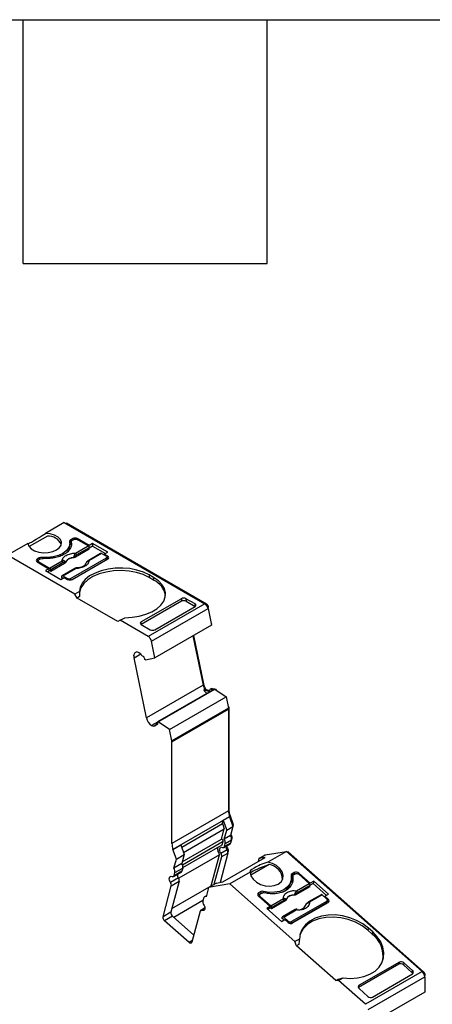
# Model space of a CAD drawing. Header units: millimetres. Extents: x 13 to 546, y 13 to 419.
# Tile 11 of 11: x 487 to 513, y 358 to 419. Entities that reach past the tile are written whole.
import ezdxf

# ---------------------------------------------------------------- set-up
doc = ezdxf.new("R2010")
doc.units = ezdxf.units.MM
doc.header["$LTSCALE"] = 2
doc.linetypes.add('SLD-Solid', pattern=[0])
doc.layers.add('TEXT', color=140, linetype='SLD-Solid', lineweight=25)

msp = doc.modelspace()

# ---------------------------------------------------------------- linework, layer by layer
for p, q in [((490.239, 387.66), (489.078, 386.989)), ((490.239, 387.66), (499.021, 382.59)), ((490.341, 387.601), (490.377, 387.621)), ((499.127, 382.57), (490.377, 387.621)), ((489.191, 386.819), (488.046, 386.158)), ((490.77, 386.66), (490.628, 386.578)), ((490.628, 386.578), (490.628, 386.415)), ((490.84, 386.599), (490.734, 386.537)), ((490.77, 386.66), (490.77, 386.558)), ((491.798, 386.229), (491.052, 386.66)), ((491.052, 386.66), (491.052, 386.599)), ((491.73, 386.207), (491.052, 386.599)), ((487.971, 386.35), (486.704, 385.619)), ((490.59, 386.18), (490.59, 386.343)), ((490.678, 386.443), (490.628, 386.415)), ((490.676, 386.456), (490.676, 386.292)), ((490.678, 386.276), (490.678, 386.439)), ((491.807, 385.999), (490.942, 385.5)), ((490.943, 385.753), (491.73, 386.207)), ((491.801, 386.092), (491.013, 385.638)), ((492.01, 386.352), (491.798, 386.229)), ((491.798, 386.066), (491.798, 386.229)), ((491.807, 385.999), (491.801, 386.092)), ((492.01, 386.189), (491.802, 386.069)), ((492.958, 385.805), (492.01, 386.352)), ((492.01, 386.352), (492.01, 386.189)), ((492.01, 386.189), (492.817, 385.723)), ((490.911, 383.19), (486.704, 385.619)), ((488.684, 385.456), (488.542, 385.374)), ((488.542, 385.374), (488.542, 385.211)), ((488.754, 385.394), (488.648, 385.333)), ((488.684, 385.456), (488.684, 385.354)), ((488.856, 385.488), (488.856, 385.425)), ((492.856, 385.435), (490.664, 384.17)), ((490.734, 384.108), (492.962, 385.394)), ((490.835, 385.483), (490.836, 385.468)), ((490.942, 385.5), (490.939, 385.565)), ((492.517, 385.729), (491.73, 385.275)), ((492.567, 385.724), (491.78, 385.27)), ((492.856, 385.558), (492.567, 385.724)), ((492.746, 385.682), (492.958, 385.805)), ((492.962, 385.558), (492.746, 385.682)), ((492.746, 385.682), (492.746, 385.621)), ((492.856, 385.333), (492.856, 385.435)), ((492.9, 385.358), (492.9, 385.496)), ((492.962, 385.394), (492.9, 385.43)), ((492.962, 385.394), (492.962, 385.558)), ((488.604, 385.246), (488.542, 385.211)), ((488.542, 385.211), (489.288, 384.78)), ((488.604, 385.272), (488.604, 385.175)), ((488.648, 385.211), (489.326, 384.819)), ((488.648, 385.149), (488.648, 385.211)), ((489.288, 384.78), (489.075, 384.658)), ((489.288, 384.78), (489.288, 384.617)), ((489.326, 384.819), (490.113, 385.274)), ((490.184, 385.159), (489.396, 384.704)), ((489.396, 384.704), (489.403, 384.612)), ((490.268, 385.111), (489.403, 384.612)), ((490.9, 384.796), (490.113, 384.341)), ((490.163, 384.336), (490.95, 384.791)), ((490.268, 385.111), (490.262, 385.174)), ((490.324, 385.172), (490.322, 385.187)), ((489.075, 384.658), (490.024, 384.11)), ((489.288, 384.617), (489.217, 384.576)), ((489.403, 384.612), (489.288, 384.678)), ((490.024, 384.11), (490.236, 384.233)), ((490.085, 384.218), (490.092, 384.303)), ((490.147, 384.182), (490.085, 384.218)), ((490.163, 384.336), (490.451, 384.17)), ((490.236, 384.233), (490.451, 384.108)), ((490.451, 384.17), (490.451, 384.108)), ((490.664, 384.083), (490.664, 384.17)), ((495.825, 384.231), (495.543, 384.394)), ((495.543, 384.394), (495.543, 384.231)), ((495.825, 384.068), (495.543, 384.231)), ((495.825, 384.231), (495.825, 384.068)), ((491.189, 383.351), (490.911, 383.19)), ((491.052, 382.945), (490.911, 383.19)), ((491.204, 383.033), (491.052, 382.945)), ((493.598, 381.476), (491.052, 382.945)), ((497.557, 382.904), (495.048, 381.455)), ((497.557, 382.904), (497.57, 382.748)), ((498.412, 382.574), (497.841, 382.904)), ((497.841, 382.904), (497.853, 382.748)), ((497.57, 382.748), (495.048, 381.292)), ((499.021, 382.59), (495.485, 380.549)), ((495.69, 380.25), (499.226, 382.291)), ((495.903, 380.962), (498.412, 382.411)), ((497.853, 382.748), (498.424, 382.418)), ((498.425, 382.419), (498.412, 382.574)), ((499.082, 382.544), (499.127, 382.57)), ((499.212, 382.341), (499.263, 382.37)), ((499.226, 382.291), (499.439, 381.248)), ((493.739, 381.557), (494.018, 381.718)), ((493.739, 381.557), (493.598, 381.476)), ((495.485, 380.549), (493.739, 381.557)), ((495.037, 381.299), (495.048, 381.455)), ((495.048, 381.292), (495.619, 380.962)), ((499.439, 381.248), (495.903, 379.207)), ((499.415, 381.364), (499.464, 381.392)), ((498.284, 380.582), (498.915, 377.501)), ((498.952, 377.58), (498.332, 380.61)), ((495.903, 379.207), (495.69, 380.25)), ((494.611, 379.215), (495.019, 379.451)), ((495.379, 375.46), (494.611, 379.215)), ((494.88, 379.545), (494.759, 379.577)), ((495.187, 379.293), (495.137, 379.306)), ((495.317, 379.089), (495.903, 379.207)), ((495.317, 379.089), (495.276, 379.1)), ((498.915, 377.501), (495.379, 375.46)), ((498.904, 377.552), (498.952, 377.58)), ((499.537, 377.211), (496.072, 375.211)), ((496.113, 375.2), (499.649, 377.241)), ((496.817, 374.736), (500.353, 376.777)), ((499.022, 377.239), (498.951, 377.198)), ((498.951, 377.198), (499.251, 377.118)), ((499.022, 377.239), (499.305, 377.163)), ((499.111, 377.22), (499.105, 377.217)), ((499.251, 377.118), (499.301, 377.147)), ((499.423, 377.272), (499.352, 377.231)), ((499.505, 377.279), (499.434, 377.238)), ((499.434, 377.238), (499.537, 377.211)), ((499.607, 377.252), (499.505, 377.279)), ((499.649, 377.241), (499.607, 377.252)), ((499.732, 377.223), (499.629, 377.251)), ((499.649, 377.241), (500.353, 376.777)), ((499.722, 377.192), (499.762, 377.215)), ((499.762, 377.215), (499.732, 377.223)), ((500.353, 376.777), (500.499, 376.061)), ((500.355, 376.765), (500.403, 376.793)), ((500.489, 376.113), (500.537, 376.14)), ((500.497, 376.07), (500.542, 376.095)), ((500.542, 369.746), (500.542, 376.095)), ((500.499, 376.061), (496.964, 374.02)), ((496.971, 373.952), (500.506, 375.993)), ((500.506, 375.993), (500.506, 369.644)), ((496.072, 375.185), (495.702, 374.971)), ((495.702, 374.971), (495.823, 374.939)), ((495.823, 374.939), (495.97, 375.024)), ((496.068, 375.104), (495.987, 375.058)), ((496.006, 375.059), (496.066, 375.094)), ((496.006, 375.059), (496.056, 375.046)), ((496.072, 375.211), (496.113, 375.2)), ((496.817, 374.736), (496.113, 375.2)), ((496.964, 374.02), (496.817, 374.736)), ((496.971, 367.603), (496.971, 373.952)), ((500.506, 369.644), (496.971, 367.603)), ((500.506, 369.726), (500.542, 369.746)), ((500.599, 369.374), (500.548, 369.344)), ((500.549, 369.341), (500.598, 369.369)), ((500.598, 369.369), (500.599, 369.374)), ((500.812, 368.765), (500.598, 369.369)), ((500.568, 369.276), (497.032, 367.234)), ((497.577, 367.376), (500.124, 368.846)), ((500.124, 368.846), (500.178, 369.049)), ((500.124, 368.846), (500.241, 368.513)), ((500.567, 369.274), (500.178, 369.049)), ((500.178, 369.049), (500.392, 368.445)), ((500.567, 369.274), (500.568, 369.276)), ((500.567, 369.274), (500.781, 368.669)), ((500.758, 368.734), (500.812, 368.765)), ((500.796, 368.707), (500.812, 368.765)), ((497.695, 367.043), (500.241, 368.513)), ((500.069, 367.87), (500.241, 368.513)), ((500.238, 367.871), (500.392, 368.445)), ((500.627, 368.096), (500.238, 367.871)), ((500.392, 368.445), (500.781, 368.669)), ((500.781, 368.669), (500.627, 368.096)), ((500.647, 368.168), (500.653, 368.171)), ((497.032, 367.233), (497.527, 367.519)), ((497.527, 367.519), (497.74, 366.914)), ((497.617, 366.454), (500.069, 367.87)), ((500.16, 367.718), (497.627, 366.256)), ((497.652, 366.11), (500.109, 367.528)), ((500.109, 367.528), (500.16, 367.718)), ((500.209, 367.355), (500.598, 367.579)), ((500.635, 367.631), (500.246, 367.407)), ((500.246, 367.407), (500.297, 367.597)), ((500.297, 367.597), (500.686, 367.822)), ((500.686, 367.822), (500.635, 367.631)), ((500.666, 367.75), (500.672, 367.753)), ((500.672, 367.753), (500.723, 367.944)), ((500.69, 367.924), (500.723, 367.944)), ((497.032, 367.234), (497.032, 367.233)), ((497.245, 366.628), (497.032, 367.233)), ((497.245, 366.628), (497.74, 366.914)), ((499.941, 366.902), (497.39, 365.429)), ((497.74, 366.914), (497.587, 366.341)), ((499.421, 364.961), (499.941, 366.902)), ((500.467, 367.005), (499.975, 365.169)), ((500.418, 367.203), (500.029, 366.979)), ((500.078, 366.781), (500.467, 367.005)), ((500.48, 367.226), (500.424, 367.194)), ((500.464, 367.104), (500.505, 367.127)), ((500.482, 367.043), (500.505, 367.127)), ((502.403, 366.661), (502.792, 366.886)), ((502.792, 366.886), (504.121, 367.111)), ((504.121, 367.111), (502.96, 366.441)), ((504.121, 367.111), (512.603, 359.59)), ((504.239, 367.077), (504.172, 367.066)), ((504.191, 367.049), (504.239, 367.077)), ((512.691, 359.583), (504.239, 367.077)), ((497.092, 366.055), (497.245, 366.628)), ((497.587, 366.341), (497.092, 366.055)), ((499.615, 365.052), (500.078, 366.781)), ((500.145, 365.197), (502.796, 366.728)), ((503.034, 366.279), (501.892, 365.62)), ((502.403, 366.661), (502.352, 366.472)), ((502.796, 366.728), (502.403, 366.661)), ((497.062, 365.538), (497.557, 365.824)), ((497.594, 365.876), (497.099, 365.59)), ((497.099, 365.59), (497.15, 365.781)), ((497.15, 365.781), (497.645, 366.067)), ((497.645, 366.067), (497.594, 365.876)), ((501.853, 365.802), (500.586, 365.07)), ((504.472, 365.713), (504.435, 365.577)), ((504.576, 365.658), (504.435, 365.577)), ((504.613, 365.795), (504.472, 365.713)), ((504.681, 365.709), (504.575, 365.648)), ((504.613, 365.795), (504.576, 365.658)), ((504.891, 365.756), (504.873, 365.69)), ((505.544, 365.099), (504.889, 365.68)), ((505.611, 365.117), (504.891, 365.756)), ((497.378, 365.448), (496.883, 365.162)), ((497.426, 365.25), (496.906, 363.309)), ((496.931, 364.964), (497.426, 365.25)), ((499.751, 365.131), (499.256, 364.845)), ((500.586, 365.07), (499.256, 364.845)), ((499.751, 365.131), (500.145, 365.197)), ((499.978, 365.183), (499.984, 365.186)), ((504.65, 361.467), (500.586, 365.07)), ((504.365, 365.112), (504.402, 365.248)), ((504.48, 365.398), (504.516, 365.534)), ((504.482, 365.162), (504.48, 365.398)), ((504.518, 365.579), (504.482, 365.442)), ((504.757, 364.645), (505.544, 365.099)), ((505.588, 365.031), (505.611, 365.117)), ((505.787, 365.103), (505.595, 364.993)), ((505.823, 365.24), (505.611, 365.117)), ((505.823, 365.24), (505.787, 365.103)), ((505.787, 365.103), (506.624, 364.361)), ((506.739, 364.428), (505.823, 365.24)), ((496.411, 363.023), (496.931, 364.964)), ((496.97, 363.546), (499.421, 364.961)), ((499.256, 364.845), (499.103, 364.272)), ((502.386, 364.509), (502.349, 364.373)), ((502.491, 364.454), (502.349, 364.373)), ((502.527, 364.591), (502.386, 364.509)), ((502.446, 364.392), (502.415, 364.276)), ((502.595, 364.505), (502.489, 364.444)), ((502.527, 364.591), (502.491, 364.454)), ((502.698, 364.607), (502.677, 364.529)), ((504.614, 364.385), (504.611, 364.372)), ((505.582, 364.896), (504.717, 364.397)), ((504.717, 364.397), (504.727, 364.453)), ((505.595, 364.976), (504.808, 364.522)), ((506.284, 364.401), (505.497, 363.946)), ((505.582, 364.896), (505.595, 364.976)), ((506.527, 364.305), (506.739, 364.428)), ((498.907, 364.033), (497.085, 362.981)), ((498.948, 364.186), (498.897, 363.996)), ((499.119, 364.331), (499.003, 364.264)), ((502.349, 364.373), (502.337, 364.365)), ((502.381, 364.306), (503.101, 363.668)), ((502.468, 364.229), (502.485, 364.292)), ((502.485, 364.292), (503.14, 363.711)), ((503.14, 363.711), (503.927, 364.166)), ((504.043, 364.008), (503.178, 363.509)), ((503.978, 364.043), (503.191, 363.589)), ((504.043, 364.008), (504.051, 364.063)), ((504.099, 364.076), (504.101, 364.089)), ((506.627, 363.983), (504.435, 362.718)), ((506.591, 363.847), (504.453, 362.613)), ((504.503, 362.632), (506.73, 363.918)), ((505.32, 363.744), (505.335, 363.775)), ((505.389, 363.844), (505.396, 363.861)), ((506.352, 364.383), (505.565, 363.928)), ((506.631, 364.135), (506.352, 364.383)), ((506.527, 364.305), (506.51, 364.242)), ((506.735, 364.12), (506.527, 364.305)), ((506.591, 363.847), (506.627, 363.983)), ((506.633, 363.899), (506.67, 364.035)), ((506.699, 363.984), (506.664, 364.014)), ((506.699, 363.984), (506.735, 364.12)), ((496.906, 363.309), (496.411, 363.023)), ((498.73, 363.37), (498.209, 361.429)), ((499.025, 363.572), (498.766, 363.422)), ((498.845, 363.422), (499.023, 363.525)), ((503.101, 363.668), (502.889, 363.546)), ((502.889, 363.546), (503.805, 362.734)), ((503.064, 363.532), (502.968, 363.476)), ((503.101, 363.668), (503.064, 363.532)), ((503.178, 363.509), (503.081, 363.594)), ((503.191, 363.589), (503.178, 363.509)), ((504.667, 363.467), (503.88, 363.013)), ((503.948, 362.995), (504.735, 363.449)), ((505.302, 363.712), (505.32, 363.744)), ((505.324, 363.755), (505.312, 363.721)), ((505.32, 363.744), (505.324, 363.755)), ((497.006, 363.051), (496.511, 362.766)), ((498.036, 361.413), (496.511, 362.766)), ((497.006, 363.051), (498.33, 361.878)), ((503.805, 362.734), (504.017, 362.856)), ((503.837, 362.924), (503.863, 362.993)), ((503.954, 362.82), (503.837, 362.924)), ((503.948, 362.995), (504.227, 362.747)), ((504.017, 362.856), (504.225, 362.671)), ((504.227, 362.747), (504.21, 362.685)), ((504.399, 362.581), (504.435, 362.718)), ((509.238, 362.315), (509.201, 362.179)), ((509.474, 361.937), (509.201, 362.179)), ((509.511, 362.073), (509.238, 362.315)), ((509.511, 362.073), (509.474, 361.937)), ((498.236, 361.529), (498.036, 361.413)), ((504.928, 361.627), (504.65, 361.467)), ((504.75, 361.209), (504.65, 361.467)), ((504.901, 361.296), (504.75, 361.209)), ((507.209, 359.029), (504.75, 361.209)), ((511.174, 360.183), (508.665, 358.735)), ((511.174, 360.183), (511.15, 360.054)), ((511.453, 360.144), (511.429, 360.015)), ((512.005, 359.655), (511.453, 360.144)), ((511.15, 360.054), (508.616, 358.591)), ((512.603, 359.59), (509.068, 357.549)), ((511.429, 360.015), (511.981, 359.525)), ((511.981, 359.525), (512.005, 359.655)), ((512.64, 359.553), (512.691, 359.583)), ((507.209, 359.029), (507.36, 359.116)), ((507.382, 359.044), (507.209, 359.029)), ((507.382, 359.044), (507.66, 359.205)), ((509.068, 357.549), (507.382, 359.044)), ((509.225, 357.221), (512.761, 359.262)), ((509.491, 358.003), (512, 359.452)), ((512.752, 359.339), (512.796, 359.365)), ((512.761, 359.262), (512.761, 358.311)), ((508.616, 358.591), (508.665, 358.735)), ((508.66, 358.532), (509.212, 358.042)), ((512.761, 358.311), (509.225, 356.27)), ((512.761, 358.451), (512.796, 358.471))]:
    msp.add_line(p, q)
at = {"flags": 128}
for points in [[(487.971, 386.35), (488.031, 386.18), (488.172, 386.027), (488.382, 385.903), (488.645, 385.818), (488.938, 385.78), (489.239, 385.791), (489.521, 385.852), (489.762, 385.956), (489.942, 386.095), (490.046, 386.258), (490.066, 386.431), (490, 386.6), (489.854, 386.752), (489.639, 386.874), (489.373, 386.955), (489.078, 386.989)], [(490.572, 386.478), (490.586, 386.275), (490.517, 386.076), (490.369, 385.891), (490.151, 385.731), (489.874, 385.605), (489.554, 385.52), (489.209, 385.48), (488.856, 385.488)], [(495.543, 384.394), (495.188, 384.565), (494.785, 384.696), (494.349, 384.783), (493.892, 384.823), (493.43, 384.815), (492.979, 384.758), (492.552, 384.656), (492.165, 384.511), (491.829, 384.328), (491.555, 384.113), (491.354, 383.873), (491.23, 383.616), (491.189, 383.351)], [(495.543, 384.231), (495.171, 384.408), (494.748, 384.542), (494.288, 384.628), (493.809, 384.662), (493.328, 384.643), (492.861, 384.572), (492.426, 384.452), (492.038, 384.286), (491.711, 384.082), (491.456, 383.845), (491.283, 383.585), (491.198, 383.311), (491.191, 383.245)], [(494.018, 381.718), (494.478, 381.742), (494.923, 381.813), (495.339, 381.929), (495.711, 382.087), (496.028, 382.281), (496.279, 382.505), (496.456, 382.751), (496.554, 383.012), (496.568, 383.278), (496.498, 383.542), (496.348, 383.794), (496.121, 384.026), (495.825, 384.231)], [(494.611, 379.215), (494.6, 379.284), (494.599, 379.349), (494.606, 379.408), (494.622, 379.46), (494.646, 379.504), (494.677, 379.539), (494.715, 379.564), (494.759, 379.577)], [(500.029, 366.979), (499.988, 367.055), (499.96, 367.134), (499.95, 367.21), (499.957, 367.276), (499.981, 367.327), (500.02, 367.358), (500.071, 367.368), (500.13, 367.354)], [(501.853, 365.802), (501.907, 365.582), (502.041, 365.372), (502.244, 365.188), (502.5, 365.046), (502.787, 364.958), (503.083, 364.93), (503.362, 364.966), (503.602, 365.061), (503.783, 365.209), (503.89, 365.397), (503.915, 365.609), (503.855, 365.829), (503.716, 366.038), (503.508, 366.219), (503.249, 366.357), (502.96, 366.441)], [(504.626, 365.678), (504.607, 365.672), (504.576, 365.658)], [(496.883, 365.162), (496.841, 365.238), (496.814, 365.317), (496.803, 365.393), (496.81, 365.459), (496.834, 365.51), (496.874, 365.542), (496.925, 365.551), (496.983, 365.538)], [(504.413, 365.597), (504.421, 365.343), (504.347, 365.105), (504.197, 364.896), (503.977, 364.728), (503.702, 364.61), (503.385, 364.549), (503.044, 364.548), (502.698, 364.607)], [(504.435, 365.577), (504.419, 365.566), (504.419, 365.566)], [(498.946, 363.798), (498.988, 363.722), (499.015, 363.643), (499.025, 363.567), (499.018, 363.501), (498.994, 363.45), (498.955, 363.419), (498.904, 363.409), (498.845, 363.422)], [(505.396, 363.861), (505.393, 363.863), (505.392, 363.865), (505.391, 363.865), (505.392, 363.865), (505.393, 363.864), (505.395, 363.862), (505.398, 363.859), (505.401, 363.856)], [(509.238, 362.315), (508.894, 362.577), (508.502, 362.796), (508.076, 362.965), (507.628, 363.078), (507.174, 363.132), (506.729, 363.125), (506.306, 363.058), (505.921, 362.932), (505.585, 362.752), (505.31, 362.523), (505.105, 362.253), (504.976, 361.951), (504.928, 361.627)], [(509.201, 362.179), (508.841, 362.451), (508.429, 362.676), (507.98, 362.846), (507.51, 362.955), (507.037, 362.999), (506.576, 362.977), (506.145, 362.888), (505.758, 362.737), (505.43, 362.529), (505.173, 362.27), (504.995, 361.972), (504.955, 361.866)], [(507.66, 359.205), (508.113, 359.17), (508.553, 359.196), (508.965, 359.283), (509.335, 359.427), (509.653, 359.623), (509.906, 359.866), (510.087, 360.147), (510.191, 360.457), (510.213, 360.786), (510.152, 361.123), (510.012, 361.457), (509.796, 361.777), (509.511, 362.073)], [(498.209, 361.429), (498.2, 361.404), (498.185, 361.386), (498.166, 361.373), (498.144, 361.368), (498.118, 361.369), (498.091, 361.377), (498.064, 361.392), (498.036, 361.413)]]:
    msp.add_lwpolyline(points, dxfattribs=at)
for centre, radius, start, end in [((489.238, 385.909), 0.911, 25.577, 92.97986), ((490.663, 386.493), 0.0919, 112.11453, 189.09412), ((490.911, 386.387), 0.307, 62.6097, 117.39027), ((490.011, 386.193), 0.579, 319.42685, 358.75893), ((490.697, 386.29), 0.142, 119.04463, 139.60298), ((488.573, 385.292), 0.0873, 110.78342, 249.21655), ((488.823, 385.189), 0.301, 83.66938, 117.59752), ((490.824, 384.91), 0.573, 88.8448, 151.14983), ((490.617, 385.182), 0.5, 49.88215, 58.74261), ((490.859, 385.622), 0.155, 5.689, 57.19914), ((492.931, 385.476), 0.0873, 290.78343, 69.21664), ((490.029, 385.143), 0.155, 5.689, 57.19914), ((490.154, 385.221), 0.118, 336.66803, 18.17484), ((490.921, 384.751), 0.0498, 54.01818, 114.67136), ((491.623, 385.171), 0.00686, 52.52028, 103.5056), ((491.75, 385.23), 0.0497, 54.01601, 114.69586), ((490.593, 384.381), 0.307, 242.60967, 297.39033), ((495.267, 382.867), 1.324, 10.48601, 65.02956), ((498.765, 382.196), 0.47, 11.62767, 57.06612), ((495.23, 380.155), 0.47, 11.62776, 57.06607), ((499.704, 377.671), 0.807, 192.16094, 212.31277), ((499.582, 377.581), 0.738, 211.22066, 233.79849), ((499.263, 377.155), 0.039, 251.70254, 354.83326), ((499.403, 377.142), 0.101, 71.70212, 174.83359), ((499.473, 377.178), 0.106, 72.25079, 117.96229), ((500.168, 375.991), 0.339, 0.34632, 11.86584), ((496.156, 375.622), 0.794, 191.81854, 235.11154), ((496.632, 373.95), 0.339, 0.34753, 11.86531), ((501.742, 369.661), 1.236, 180.78, 198.15896), ((500.311, 367.885), 0.38, 350.38743, 33.60165), ((498.207, 367.62), 1.236, 180.78008, 198.15877), ((499.922, 367.661), 0.38, 350.38743, 33.60165), ((500.555, 367.649), 0.0816, 301.93707, 347.85404), ((499.819, 366.822), 0.262, 350.89105, 36.60504), ((500.168, 367.424), 0.0791, 241.1611, 347.74993), ((500.792, 367.462), 0.455, 184.06859, 214.68102), ((500.208, 367.047), 0.262, 350.89105, 36.60504), ((497.27, 366.13), 0.38, 350.38718, 33.60179), ((502.928, 365.337), 0.948, 1.2672, 83.58623), ((496.775, 365.844), 0.38, 350.38707, 33.60201), ((497.752, 365.707), 0.455, 184.06858, 214.68101), ((497.514, 365.893), 0.0816, 301.93877, 347.8533), ((504.521, 365.616), 0.109, 116.83653, 189.89969), ((504.722, 365.566), 0.254, 48.37219, 115.46143), ((496.672, 365.006), 0.262, 350.89108, 36.60505), ((497.022, 365.607), 0.0791, 241.16119, 347.75012), ((497.167, 365.292), 0.262, 350.89108, 36.60505), ((503.499, 365.382), 0.907, 293.93408, 342.69805), ((502.445, 364.406), 0.119, 120.15088, 237.12633), ((502.58, 364.296), 0.182, 102.69129, 119.47393), ((502.633, 364.384), 0.232, 73.73433, 117.07813), ((504.553, 363.898), 0.491, 82.8492, 157.14542), ((504.079, 363.777), 0.937, 46.20022, 50.39479), ((504.66, 364.532), 0.149, 356.13483, 49.27668), ((499.156, 363.954), 0.262, 170.89113, 216.60501), ((499.062, 364.164), 0.115, 69.10603, 168.74789), ((503.83, 364.053), 0.149, 356.13483, 49.27668), ((503.955, 364.124), 0.114, 327.58395, 11.69665), ((505.516, 363.914), 0.0381, 120.94276, 161.06938), ((505.518, 363.889), 0.0613, 39.80784, 110.19527), ((506.671, 364.02), 0.119, 300.1509, 57.12631), ((497.191, 363.271), 0.288, 172.49701, 229.91432), ((498.807, 363.353), 0.0791, 61.1612, 167.75021), ((504.688, 363.41), 0.0613, 39.80784, 110.19527), ((504.869, 363.959), 0.503, 263.36948, 331.74358), ((496.696, 362.986), 0.288, 172.49701, 229.91432), ((504.394, 362.861), 0.254, 228.37204, 295.46159), ((508.394, 360.532), 1.772, 352.60804, 52.41546), ((512.291, 359.238), 0.47, 2.93469, 48.37161)]:
    msp.add_arc(centre, radius, start, end)
for centre, major_axis, ratio, start_param, end_param in [((489.02, 387.016), (1.05, 0.672), 0.043548, 3.181704, 4.740183), ((493.739, 381.884), (-1.803, 3.123), 0.577335, 0.787087, 0.89248), ((497.699, 382.822), (0.2, 0.001), 0.577279, 0.781586, 2.352382), ((497.711, 382.666), (0.2, 0.001), 0.577279, 0.781586, 2.352383), ((498.27, 382.492), (0.2, 0.001), 0.577279, 5.493975, 7.064772), ((495.19, 381.374), (0.2, 0.001), 0.577279, 2.352383, 3.923179), ((495.761, 381.044), (0.2, 0.001), 0.577279, 3.923179, 5.493975), ((503.026, 366.226), (1.188, 0.404), 0.178952, 1.565825, 3.247958), ((502.972, 366.022), (1.188, 0.404), 0.178952, 1.457396, 2.717825), ((507.105, 360.045), (-1.02, 3.397), 0.576641, 0.922381, 1.027774), ((511.287, 359.933), (0.194, -0.051), 0.70794, 0.949878, 2.520675), ((511.311, 360.062), (0.194, -0.051), 0.70794, 0.949878, 2.520674), ((511.839, 359.443), (0.194, -0.051), 0.70794, 0.533241, 0.949878), ((511.863, 359.573), (0.194, -0.051), 0.70794, 5.662267, 7.233064), ((507.379, 359.803), (2.845, 0.854), 0.220187, 4.639904, 4.745296), ((508.802, 358.614), (0.194, -0.051), 0.70794, 2.520675, 4.091471), ((509.354, 358.124), (0.194, -0.051), 0.70794, 4.091471, 5.662267)]:
    msp.add_ellipse(centre, major_axis=major_axis, ratio=ratio, start_param=start_param, end_param=end_param)
for points, knots in [([(490.84, 386.599), (490.868, 386.615), (490.907, 386.624), (490.986, 386.624), (491.025, 386.615), (491.052, 386.599)], [0, 0, 0, 0, 0.5, 0.5, 1, 1, 1, 1]), ([(490.678, 386.439), (490.683, 386.416), (490.692, 386.37), (490.695, 386.301), (490.689, 386.232), (490.674, 386.164), (490.649, 386.096), (490.593, 385.986), (490.475, 385.838), (490.249, 385.675), (489.966, 385.544), (489.674, 385.466), (489.403, 385.427), (489.163, 385.413), (489.004, 385.422), (488.924, 385.427)], [0, 0, 0, 0, 0.042112, 0.083729, 0.125101, 0.166484, 0.208132, 0.250294, 0.375098, 0.50009, 0.624895, 0.749887, 0.833557, 0.916248, 1, 1, 1, 1]), ([(490.734, 386.537), (490.724, 386.531), (490.704, 386.517), (490.685, 386.492), (490.674, 386.466), (490.676, 386.448), (490.678, 386.439)], [0, 0, 0, 0, 0.249233, 0.499959, 0.749241, 1, 1, 1, 1]), ([(491.801, 386.092), (491.799, 386.113), (491.791, 386.137), (491.765, 386.179), (491.748, 386.197), (491.73, 386.207)], [0, 0, 0, 0, 0.5, 0.5, 1, 1, 1, 1]), ([(488.648, 385.211), (488.621, 385.227), (488.604, 385.249), (488.604, 385.295), (488.621, 385.317), (488.648, 385.333)], [0, 0, 0, 0, 0.5, 0.5, 1, 1, 1, 1]), ([(490.113, 385.274), (490.114, 385.289), (490.116, 385.319), (490.127, 385.364), (490.146, 385.407), (490.181, 385.467), (490.245, 385.538), (490.353, 385.614), (490.485, 385.677), (490.632, 385.72), (490.787, 385.748), (490.891, 385.751), (490.943, 385.753)], [0, 0, 0, 0, 0.0602697, 0.1200562, 0.1798933, 0.2403137, 0.3700145, 0.5001284, 0.6298294, 0.7599435, 0.879871, 1, 1, 1, 1]), ([(490.836, 385.468), (490.811, 385.465), (490.76, 385.459), (490.688, 385.443), (490.62, 385.423), (490.557, 385.397), (490.493, 385.365), (490.433, 385.325), (490.382, 385.277), (490.344, 385.226), (490.33, 385.19), (490.324, 385.172)], [0, 0, 0, 0, 0.1010688, 0.2001027, 0.2986146, 0.398141, 0.5001727, 0.6266273, 0.7560165, 0.877292, 1, 1, 1, 1]), ([(490.835, 385.483), (490.84, 385.495), (490.849, 385.518), (490.86, 385.553), (490.869, 385.583), (490.874, 385.602), (490.876, 385.61)], [0, 0, 0, 0, 0.306881, 0.575882, 0.806979, 1, 1, 1, 1]), ([(490.939, 385.565), (490.927, 385.553), (490.897, 385.523), (490.859, 385.498), (490.835, 385.483)], [0, 0, 0, 0, 0.389276, 1, 1, 1, 1]), ([(490.942, 385.5), (490.932, 385.495), (490.912, 385.484), (490.875, 385.473), (490.849, 385.47), (490.836, 385.468)], [0, 0, 0, 0, 0.335719, 0.664281, 1, 1, 1, 1]), ([(490.876, 385.61), (490.88, 385.623), (490.888, 385.652), (490.904, 385.691), (490.922, 385.727), (490.936, 385.744), (490.943, 385.753)], [0, 0, 0, 0, 0.220475, 0.499075, 0.748119, 1, 1, 1, 1]), ([(491.013, 385.638), (490.999, 385.628), (490.972, 385.611), (490.95, 385.58), (490.939, 385.565)], [0, 0, 0, 0, 0.5214849, 1, 1, 1, 1]), ([(492.567, 385.724), (492.558, 385.728), (492.541, 385.735), (492.524, 385.735), (492.518, 385.729), (492.517, 385.729)], [0, 0, 0, 0, 0.472475, 0.944949, 1, 1, 1, 1]), ([(492.856, 385.558), (492.883, 385.542), (492.9, 385.519), (492.9, 385.474), (492.883, 385.451), (492.856, 385.435)], [0, 0, 0, 0, 0.5, 0.5, 1, 1, 1, 1]), ([(489.326, 384.819), (489.343, 384.809), (489.361, 384.791), (489.387, 384.749), (489.395, 384.725), (489.396, 384.704)], [0, 0, 0, 0, 0.5, 0.5, 1, 1, 1, 1]), ([(490.262, 385.174), (490.255, 385.176), (490.239, 385.179), (490.212, 385.173), (490.193, 385.164), (490.184, 385.159)], [0, 0, 0, 0, 0.3172218, 0.6450837, 1, 1, 1, 1]), ([(490.322, 385.187), (490.319, 385.185), (490.312, 385.182), (490.295, 385.179), (490.279, 385.176), (490.267, 385.175), (490.262, 385.174)], [0, 0, 0, 0, 0.332097, 0.61117, 0.833934, 1, 1, 1, 1]), ([(490.324, 385.172), (490.32, 385.165), (490.314, 385.149), (490.295, 385.128), (490.277, 385.117), (490.268, 385.111)], [0, 0, 0, 0, 0.335719, 0.664281, 1, 1, 1, 1]), ([(491.003, 384.829), (490.986, 384.827), (490.953, 384.823), (490.917, 384.805), (490.9, 384.796)], [0, 0, 0, 0, 0.512278, 1, 1, 1, 1]), ([(491.78, 385.27), (491.779, 385.255), (491.777, 385.225), (491.766, 385.18), (491.747, 385.136), (491.712, 385.077), (491.647, 385.005), (491.54, 384.93), (491.408, 384.867), (491.261, 384.823), (491.106, 384.796), (491.002, 384.793), (490.95, 384.791)], [0, 0, 0, 0, 0.06027, 0.120056, 0.179893, 0.240314, 0.370015, 0.500128, 0.629829, 0.759943, 0.879871, 1, 1, 1, 1]), ([(490.95, 384.791), (490.963, 384.805), (490.983, 384.825), (490.998, 384.827), (491.003, 384.828)], [0, 0, 0, 0, 0.682117, 1, 1, 1, 1]), ([(491.003, 384.828), (491.004, 384.828), (491.009, 384.83), (491.013, 384.827), (491.017, 384.824)], [0, 0, 0, 0, 0.17328, 1, 1, 1, 1]), ([(491.565, 385.043), (491.544, 385.014), (491.503, 384.955), (491.361, 384.885), (491.193, 384.839), (491.065, 384.834), (491.011, 384.832)], [0, 0, 0, 0, 0.261846, 0.528245, 0.802184, 1, 1, 1, 1]), ([(491.73, 385.275), (491.708, 385.261), (491.669, 385.235), (491.636, 385.196), (491.621, 385.178)], [0, 0, 0, 0, 0.553024, 1, 1, 1, 1]), ([(490.092, 384.303), (490.094, 384.322), (490.102, 384.336), (490.128, 384.349), (490.145, 384.346), (490.163, 384.336)], [0, 0, 0, 0, 0.5, 0.5, 1, 1, 1, 1]), ([(490.451, 384.17), (490.461, 384.165), (490.481, 384.155), (490.518, 384.146), (490.563, 384.143), (490.617, 384.148), (490.648, 384.162), (490.664, 384.17)], [0, 0, 0, 0, 0.168224, 0.331133, 0.500763, 0.749586, 1, 1, 1, 1]), ([(499.263, 382.37), (499.255, 382.409), (499.237, 382.451), (499.188, 382.522), (499.158, 382.552), (499.127, 382.57)], [0, 0, 0, 0, 0.5, 0.5, 1, 1, 1, 1]), ([(494.88, 379.545), (494.893, 379.541), (494.919, 379.532), (494.958, 379.508), (495.003, 379.471), (495.052, 379.418), (495.08, 379.37), (495.095, 379.346)], [0, 0, 0, 0, 0.167102, 0.331946, 0.500386, 0.749443, 1, 1, 1, 1]), ([(495.187, 379.293), (495.199, 379.272), (495.224, 379.231), (495.254, 379.166), (495.269, 379.122), (495.276, 379.1)], [0, 0, 0, 0, 0.334506, 0.665494, 1, 1, 1, 1]), ([(499.111, 377.22), (499.099, 377.239), (499.074, 377.276), (499.041, 377.335), (499.007, 377.406), (498.974, 377.488), (498.96, 377.549), (498.952, 377.58)], [0, 0, 0, 0, 0.166418, 0.332427, 0.500143, 0.749348, 1, 1, 1, 1]), ([(499.629, 377.251), (499.619, 377.253), (499.601, 377.256), (499.586, 377.249), (499.579, 377.246)], [0, 0, 0, 0, 0.531362, 1, 1, 1, 1]), ([(495.976, 375.039), (495.973, 375.026), (495.966, 375.001), (495.948, 374.971), (495.92, 374.945), (495.879, 374.929), (495.841, 374.936), (495.823, 374.939)], [0, 0, 0, 0, 0.167102, 0.331946, 0.500386, 0.749443, 1, 1, 1, 1]), ([(496.072, 375.211), (496.073, 375.19), (496.075, 375.15), (496.07, 375.094), (496.061, 375.062), (496.056, 375.046)], [0, 0, 0, 0, 0.334506, 0.665494, 1, 1, 1, 1]), ([(500.599, 369.374), (500.59, 369.406), (500.573, 369.471), (500.555, 369.565), (500.544, 369.658), (500.542, 369.716), (500.542, 369.746)], [0, 0, 0, 0, 0.251186, 0.5, 0.748814, 1, 1, 1, 1]), ([(500.723, 367.944), (500.732, 367.974), (500.729, 368.014), (500.704, 368.096), (500.681, 368.138), (500.653, 368.171)], [0, 0, 0, 0, 0.5, 0.5, 1, 1, 1, 1]), ([(500.16, 367.718), (500.167, 367.743), (500.159, 367.78), (500.121, 367.842), (500.093, 367.865), (500.069, 367.87)], [0, 0, 0, 0, 0.5, 0.5, 1, 1, 1, 1]), ([(499.816, 367.359), (499.812, 367.336), (499.803, 367.276), (499.822, 367.161), (499.866, 367.027), (499.916, 366.944), (499.941, 366.902)], [0, 0, 0, 0, 0.179825, 0.453217, 0.726608, 1, 1, 1, 1]), ([(500.385, 367.456), (500.386, 367.449), (500.391, 367.407), (500.422, 367.326), (500.461, 367.259), (500.48, 367.226)], [0, 0, 0, 0, 0.1046764, 0.5523382, 1, 1, 1, 1]), ([(504.575, 365.648), (504.564, 365.641), (504.544, 365.627), (504.525, 365.599), (504.513, 365.568), (504.515, 365.545), (504.516, 365.534)], [0, 0, 0, 0, 0.249233, 0.499959, 0.749241, 1, 1, 1, 1]), ([(504.681, 365.709), (504.709, 365.725), (504.747, 365.731), (504.824, 365.72), (504.862, 365.703), (504.889, 365.68)], [0, 0, 0, 0, 0.5, 0.5, 1, 1, 1, 1]), ([(504.516, 365.534), (504.52, 365.505), (504.528, 365.446), (504.529, 365.36), (504.521, 365.276), (504.504, 365.193), (504.478, 365.112), (504.42, 364.983), (504.299, 364.816), (504.072, 364.644), (503.79, 364.522), (503.501, 364.466), (503.233, 364.455), (502.997, 364.471), (502.841, 364.505), (502.763, 364.522)], [0, 0, 0, 0, 0.042112, 0.083729, 0.125101, 0.166484, 0.208132, 0.250294, 0.375098, 0.50009, 0.624895, 0.749887, 0.833557, 0.916248, 1, 1, 1, 1]), ([(504.48, 365.398), (504.478, 365.409), (504.476, 365.424), (504.481, 365.438), (504.483, 365.442)], [0, 0, 0, 0, 0.743705, 1, 1, 1, 1]), ([(505.595, 364.976), (505.598, 364.995), (505.595, 365.018), (505.576, 365.063), (505.561, 365.084), (505.544, 365.099)], [0, 0, 0, 0, 0.5, 0.5, 1, 1, 1, 1]), ([(502.485, 364.292), (502.458, 364.315), (502.443, 364.346), (502.444, 364.402), (502.461, 364.428), (502.489, 364.444)], [0, 0, 0, 0, 0.5, 0.5, 1, 1, 1, 1]), ([(503.927, 364.166), (503.928, 364.184), (503.931, 364.221), (503.943, 364.275), (503.963, 364.327), (503.999, 364.396), (504.065, 364.476), (504.173, 364.555), (504.304, 364.614), (504.45, 364.648), (504.603, 364.66), (504.705, 364.65), (504.757, 364.645)], [0, 0, 0, 0, 0.06027, 0.120056, 0.179893, 0.240314, 0.370015, 0.500128, 0.629829, 0.759943, 0.879871, 1, 1, 1, 1]), ([(504.717, 364.397), (504.707, 364.392), (504.686, 364.382), (504.65, 364.373), (504.624, 364.373), (504.611, 364.372)], [0, 0, 0, 0, 0.335719, 0.664281, 1, 1, 1, 1]), ([(504.614, 364.385), (504.621, 364.395), (504.634, 364.414), (504.651, 364.445), (504.665, 364.473), (504.673, 364.491), (504.676, 364.499)], [0, 0, 0, 0, 0.306881, 0.575882, 0.806979, 1, 1, 1, 1]), ([(504.727, 364.453), (504.714, 364.442), (504.681, 364.414), (504.639, 364.396), (504.614, 364.385)], [0, 0, 0, 0, 0.389276, 1, 1, 1, 1]), ([(504.676, 364.499), (504.682, 364.511), (504.694, 364.54), (504.714, 364.579), (504.735, 364.616), (504.75, 364.635), (504.757, 364.645)], [0, 0, 0, 0, 0.220475, 0.499075, 0.748119, 1, 1, 1, 1]), ([(504.808, 364.522), (504.794, 364.513), (504.766, 364.495), (504.74, 364.467), (504.727, 364.453)], [0, 0, 0, 0, 0.521485, 1, 1, 1, 1]), ([(506.352, 364.383), (506.343, 364.389), (506.326, 364.402), (506.301, 364.408), (506.29, 364.402), (506.284, 364.4)], [0, 0, 0, 0, 0.354058, 0.708117, 1, 1, 1, 1]), ([(504.051, 364.063), (504.044, 364.063), (504.031, 364.065), (504.006, 364.058), (503.988, 364.048), (503.978, 364.043)], [0, 0, 0, 0, 0.317222, 0.645084, 1, 1, 1, 1]), ([(504.099, 364.076), (504.096, 364.067), (504.089, 364.049), (504.07, 364.026), (504.052, 364.014), (504.043, 364.008)], [0, 0, 0, 0, 0.335719, 0.664281, 1, 1, 1, 1]), ([(504.101, 364.089), (504.098, 364.085), (504.094, 364.078), (504.08, 364.071), (504.065, 364.066), (504.055, 364.064), (504.051, 364.063)], [0, 0, 0, 0, 0.332097, 0.61117, 0.833934, 1, 1, 1, 1]), ([(504.611, 364.372), (504.586, 364.372), (504.537, 364.371), (504.465, 364.362), (504.398, 364.346), (504.335, 364.323), (504.271, 364.292), (504.211, 364.25), (504.16, 364.198), (504.121, 364.14), (504.106, 364.098), (504.099, 364.076)], [0, 0, 0, 0, 0.101069, 0.200103, 0.298615, 0.398141, 0.500173, 0.626627, 0.756016, 0.877292, 1, 1, 1, 1]), ([(505.565, 363.928), (505.564, 363.909), (505.561, 363.872), (505.548, 363.819), (505.529, 363.767), (505.492, 363.698), (505.427, 363.618), (505.319, 363.539), (505.188, 363.48), (505.042, 363.446), (504.889, 363.434), (504.786, 363.444), (504.735, 363.449)], [0, 0, 0, 0, 0.06027, 0.120056, 0.179893, 0.240314, 0.370015, 0.500128, 0.629829, 0.759943, 0.879871, 1, 1, 1, 1]), ([(505.324, 363.755), (505.329, 363.769), (505.339, 363.793), (505.359, 363.823), (505.377, 363.845), (505.39, 363.856), (505.396, 363.861)], [0, 0, 0, 0, 0.332097, 0.61117, 0.833934, 1, 1, 1, 1]), ([(505.396, 363.861), (505.404, 363.869), (505.422, 363.886), (505.451, 363.909), (505.47, 363.92), (505.48, 363.926)], [0, 0, 0, 0, 0.317222, 0.645084, 1, 1, 1, 1]), ([(506.63, 363.899), (506.629, 363.892), (506.624, 363.87), (506.604, 363.856), (506.591, 363.847)], [0, 0, 0, 0, 0.362165, 1, 1, 1, 1]), ([(506.631, 364.135), (506.658, 364.111), (506.673, 364.081), (506.672, 364.025), (506.655, 363.999), (506.627, 363.983)], [0, 0, 0, 0, 0.5, 0.5, 1, 1, 1, 1]), ([(506.742, 363.922), (506.742, 363.925), (506.737, 363.947), (506.716, 363.967), (506.699, 363.984)], [0, 0, 0, 0, 0.144193, 1, 1, 1, 1]), ([(503.14, 363.711), (503.157, 363.696), (503.172, 363.675), (503.19, 363.63), (503.194, 363.607), (503.191, 363.589)], [0, 0, 0, 0, 0.5, 0.5, 1, 1, 1, 1]), ([(504.787, 363.503), (504.77, 363.502), (504.729, 363.5), (504.689, 363.479), (504.666, 363.467)], [0, 0, 0, 0, 0.425345, 1, 1, 1, 1]), ([(503.863, 362.993), (503.869, 363.008), (503.881, 363.017), (503.912, 363.018), (503.931, 363.01), (503.948, 362.995)], [0, 0, 0, 0, 0.5, 0.5, 1, 1, 1, 1]), ([(504.227, 362.747), (504.236, 362.74), (504.255, 362.725), (504.292, 362.709), (504.336, 362.699), (504.389, 362.697), (504.42, 362.711), (504.435, 362.718)], [0, 0, 0, 0, 0.168224, 0.331133, 0.500763, 0.749586, 1, 1, 1, 1]), ([(512.796, 359.365), (512.796, 359.4), (512.786, 359.442), (512.748, 359.52), (512.721, 359.556), (512.691, 359.583)], [0, 0, 0, 0, 0.5, 0.5, 1, 1, 1, 1])]:
    msp.add_open_spline(points, degree=3, knots=knots)
for points in [[(488.754, 385.394), (488.798, 385.42), (488.863, 385.432), (488.924, 385.427)], [(490.266, 385.258), (490.223, 385.287), (490.166, 385.289), (490.113, 385.274)], [(490.322, 385.187), (490.316, 385.212), (490.298, 385.237), (490.266, 385.258)], [(491.571, 385.059), (491.577, 385.101), (491.595, 385.142), (491.627, 385.177)], [(491.627, 385.177), (491.67, 385.224), (491.726, 385.254), (491.78, 385.27)], [(495.137, 379.306), (495.122, 379.311), (495.105, 379.326), (495.095, 379.346)], [(500.542, 376.095), (500.542, 376.11), (500.54, 376.125), (500.537, 376.14)], [(495.976, 375.039), (495.979, 375.055), (495.991, 375.063), (496.006, 375.059)], [(500.505, 367.127), (500.512, 367.154), (500.502, 367.194), (500.48, 367.226)], [(502.595, 364.505), (502.639, 364.53), (502.703, 364.537), (502.763, 364.522)], [(504.066, 364.147), (504.032, 364.173), (503.98, 364.177), (503.927, 364.166)], [(504.101, 364.089), (504.102, 364.107), (504.091, 364.127), (504.066, 364.147)], [(505.324, 363.755), (505.338, 363.794), (505.364, 363.829), (505.401, 363.856)], [(505.401, 363.856), (505.453, 363.893), (505.512, 363.916), (505.565, 363.928)], [(504.735, 363.449), (504.762, 363.484), (504.783, 363.507), (504.791, 363.504)]]:
    msp.add_open_spline(points, degree=3)
at = {"layer": 'TEXT'}
for p, q in [((12.7, 419.1), (546.1, 419.1)), ((487.68, 403.86), (487.68, 419.1)), ((502.92, 403.86), (502.92, 419.1)), ((487.68, 403.86), (502.92, 403.86))]:
    msp.add_line(p, q, dxfattribs=at)

doc.saveas('drawing.dxf')
